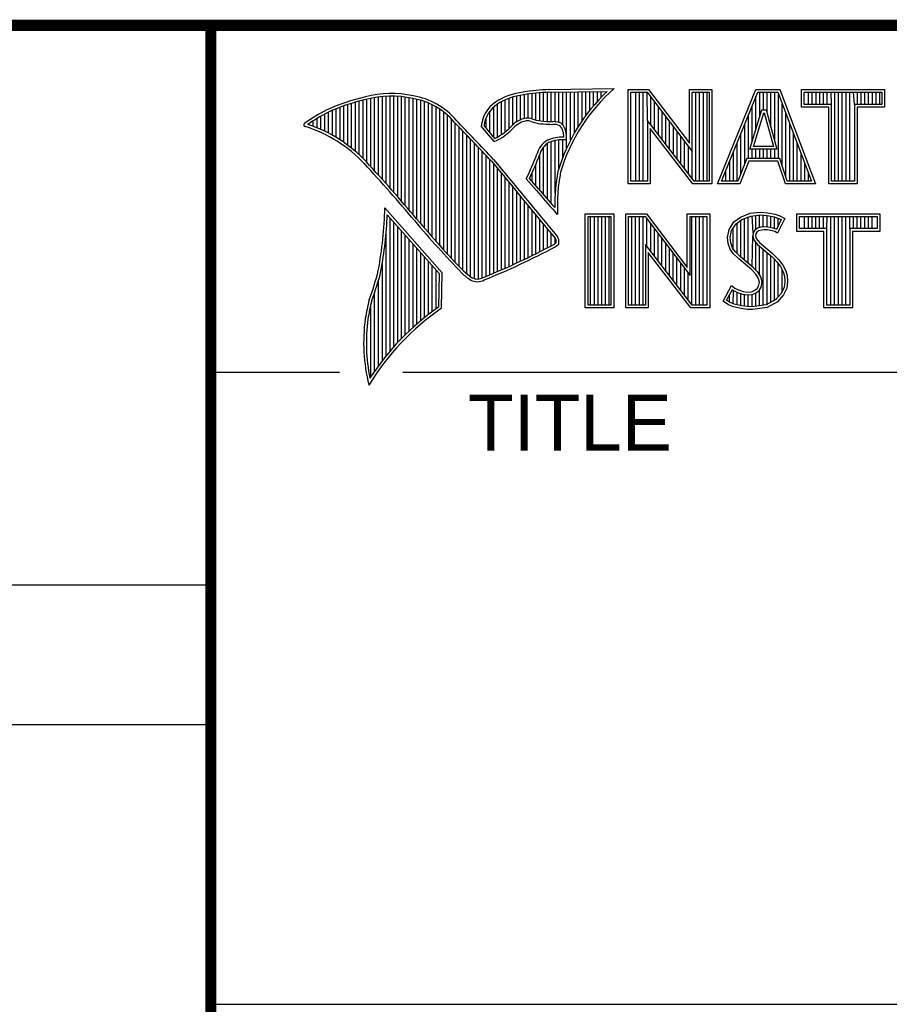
# Model space of a CAD drawing. Header units: inches. Extents: x 0 to 34, y 0 to 22.
# Tile 20 of 26: x 28 to 29.6, y 1.3 to 3. Entities that reach past the tile are written whole.
import ezdxf

# ---------------------------------------------------------------- set-up
doc = ezdxf.new("R2010")
doc.units = ezdxf.units.IN
doc.header["$LTSCALE"] = 1.87
doc.header["$MEASUREMENT"] = 0
doc.layers.get('0').update_dxf_attribs({"linetype": 'CONTINUOUS'})
doc.styles.get("Standard").update_dxf_attribs({"font": 'txt', "width": 0.8})

msp = doc.modelspace()

# ---------------------------------------------------------------- linework, layer by layer
at = {"color": 2, "linetype": 'CONTINUOUS'}
for p, q in [((28.3793, 3.0003), (33.5093, 3.0003)), ((28.3793, 3.0003), (28.3793, 1.2503)), ((28.9844, 2.885), (29.1009, 2.8868)), ((28.6659, 2.7474), (28.6659, 2.8695)), ((28.6727, 2.7398), (28.6727, 2.8708)), ((28.6796, 2.7323), (28.6796, 2.8719)), ((28.6865, 2.7247), (28.6865, 2.8727)), ((28.6933, 2.717), (28.6933, 2.8732)), ((28.7002, 2.7092), (28.7002, 2.8734)), ((28.707, 2.7014), (28.707, 2.8733)), ((28.7139, 2.6936), (28.7139, 2.873)), ((28.7208, 2.6856), (28.7208, 2.8724)), ((28.7276, 2.6776), (28.7276, 2.8716)), ((28.7345, 2.6696), (28.7345, 2.8704)), ((28.7414, 2.6615), (28.7414, 2.869)), ((28.913, 2.8153), (28.913, 2.8696)), ((28.9198, 2.8223), (28.9198, 2.8719)), ((28.9267, 2.8275), (28.9267, 2.8737)), ((28.9336, 2.8311), (28.9336, 2.875)), ((28.9404, 2.8335), (28.9404, 2.8759)), ((28.9473, 2.834), (28.9473, 2.8769)), ((28.9542, 2.8327), (28.9542, 2.8778)), ((28.961, 2.8306), (28.961, 2.8785)), ((28.9679, 2.8292), (28.9679, 2.8791)), ((28.9747, 2.8285), (28.9747, 2.8796)), ((28.9816, 2.828), (28.9816, 2.88)), ((28.9845, 2.8802), (29.0882, 2.8817)), ((28.9885, 2.8278), (28.9885, 2.8802)), ((28.9953, 2.8276), (28.9953, 2.8803)), ((29.0022, 2.8263), (29.0022, 2.8804)), ((29.0091, 2.822), (29.0091, 2.8805)), ((29.0159, 2.7805), (29.0159, 2.8806)), ((29.0228, 2.7947), (29.0228, 2.8807)), ((29.0297, 2.8073), (29.0297, 2.8808)), ((29.0365, 2.8188), (29.0365, 2.881)), ((29.0434, 2.8293), (29.0434, 2.8811)), ((29.0502, 2.8389), (29.0502, 2.8812)), ((29.0571, 2.8479), (29.0571, 2.8813)), ((29.064, 2.8562), (29.064, 2.8814)), ((29.0708, 2.8641), (29.0708, 2.8815)), ((29.0777, 2.8714), (29.0777, 2.8816)), ((29.1256, 2.8852), (29.1624, 2.8852)), ((29.1256, 2.7166), (29.1256, 2.8852)), ((29.1305, 2.8804), (29.16, 2.8804)), ((29.1305, 2.7215), (29.1305, 2.8804)), ((29.1395, 2.7215), (29.1395, 2.8804)), ((29.1462, 2.7215), (29.1462, 2.8804)), ((29.1529, 2.7215), (29.1529, 2.8804)), ((29.1604, 2.8299), (29.1596, 2.8804)), ((29.16, 2.8804), (29.2402, 2.7746)), ((29.1624, 2.8852), (29.2354, 2.7891)), ((29.1663, 2.8222), (29.1663, 2.872)), ((29.2354, 2.8852), (29.2754, 2.8852)), ((29.2354, 2.7891), (29.2354, 2.8852)), ((29.2402, 2.8804), (29.2705, 2.8804)), ((29.2402, 2.7746), (29.2402, 2.8804)), ((29.2469, 2.7215), (29.2469, 2.8804)), ((29.2536, 2.7215), (29.2536, 2.8804)), ((29.2603, 2.7215), (29.2603, 2.8804)), ((29.267, 2.7215), (29.267, 2.8804)), ((29.2705, 2.8804), (29.2705, 2.7215)), ((29.2754, 2.8852), (29.2754, 2.7166)), ((29.2853, 2.7167), (29.3541, 2.8851)), ((29.2926, 2.7216), (29.3574, 2.8802)), ((29.3541, 2.8851), (29.3967, 2.8851)), ((29.3543, 2.8139), (29.3543, 2.8725)), ((29.3574, 2.8802), (29.3933, 2.8802)), ((29.361, 2.8356), (29.361, 2.8802)), ((29.3677, 2.8486), (29.3677, 2.8802)), ((29.3744, 2.8428), (29.3744, 2.8802)), ((29.3811, 2.8181), (29.3811, 2.8802)), ((29.3878, 2.7935), (29.3878, 2.8802)), ((29.3933, 2.8802), (29.4535, 2.7216)), ((29.3945, 2.7618), (29.3945, 2.877)), ((29.3967, 2.8851), (29.4606, 2.7167)), ((29.4357, 2.8851), (29.584, 2.8851)), ((29.4357, 2.8537), (29.4357, 2.8851)), ((29.4406, 2.8802), (29.5791, 2.8802)), ((29.4406, 2.8586), (29.4406, 2.8802)), ((29.4482, 2.8586), (29.4482, 2.8802)), ((29.4549, 2.8586), (29.4549, 2.8802)), ((29.4616, 2.8586), (29.4616, 2.8802)), ((29.4684, 2.8586), (29.4684, 2.8802)), ((29.4751, 2.8586), (29.4751, 2.8802)), ((29.4818, 2.8586), (29.4818, 2.8802)), ((29.4892, 2.8586), (29.4885, 2.8802)), ((29.4952, 2.7216), (29.4952, 2.8802)), ((29.5019, 2.7216), (29.5019, 2.8802)), ((29.5086, 2.7216), (29.5086, 2.8802)), ((29.5153, 2.7216), (29.5153, 2.8802)), ((29.522, 2.7216), (29.522, 2.8802)), ((29.5305, 2.8586), (29.5288, 2.8802)), ((29.5355, 2.8586), (29.5355, 2.8802)), ((29.5422, 2.8586), (29.5422, 2.8802)), ((29.5489, 2.8586), (29.5489, 2.8802)), ((29.5556, 2.8586), (29.5556, 2.8802)), ((29.5623, 2.8586), (29.5623, 2.8802)), ((29.569, 2.8586), (29.569, 2.8802)), ((29.5757, 2.8586), (29.5757, 2.8802)), ((29.5791, 2.8802), (29.5791, 2.8586)), ((29.584, 2.8851), (29.584, 2.8537)), ((28.6109, 2.7952), (28.6109, 2.8535)), ((28.6178, 2.7906), (28.6178, 2.856)), ((28.6247, 2.7856), (28.6247, 2.8584)), ((28.6315, 2.7803), (28.6315, 2.8606)), ((28.6384, 2.7747), (28.6384, 2.8626)), ((28.6453, 2.7685), (28.6453, 2.8645)), ((28.6521, 2.762), (28.6521, 2.8662)), ((28.659, 2.7548), (28.659, 2.8679)), ((28.7482, 2.6533), (28.7482, 2.8677)), ((28.7551, 2.6452), (28.7551, 2.8659)), ((28.762, 2.6372), (28.762, 2.8638)), ((28.7688, 2.6293), (28.7688, 2.8611)), ((28.7757, 2.6214), (28.7757, 2.858)), ((28.7826, 2.6137), (28.7826, 2.8543)), ((28.8855, 2.8005), (28.8855, 2.854)), ((28.8924, 2.8003), (28.8924, 2.8594)), ((28.8992, 2.8044), (28.8992, 2.8634)), ((28.9061, 2.8094), (28.9061, 2.8668)), ((29.173, 2.8135), (29.173, 2.8632)), ((29.1798, 2.8048), (29.1798, 2.8543)), ((29.3475, 2.7921), (29.3475, 2.8561)), ((29.4012, 2.7485), (29.4012, 2.8593)), ((29.4843, 2.8537), (29.4357, 2.8537)), ((29.4892, 2.8586), (29.4406, 2.8586)), ((29.4843, 2.7167), (29.4843, 2.8537)), ((29.4892, 2.7216), (29.4892, 2.8586)), ((29.5791, 2.8586), (29.5305, 2.8586)), ((29.5305, 2.8586), (29.5305, 2.7216)), ((29.584, 2.8537), (29.5354, 2.8537)), ((29.5354, 2.8537), (29.5354, 2.7167)), ((28.5766, 2.8137), (28.5766, 2.8374)), ((28.5835, 2.8105), (28.5835, 2.8412)), ((28.5904, 2.8071), (28.5904, 2.8449)), ((28.5972, 2.8034), (28.5972, 2.8479)), ((28.6041, 2.7994), (28.6041, 2.8508)), ((28.7894, 2.606), (28.7894, 2.8501)), ((28.7963, 2.5985), (28.7963, 2.8451)), ((28.8031, 2.591), (28.8031, 2.8394)), ((28.8718, 2.8167), (28.8718, 2.8343)), ((28.8786, 2.8086), (28.8786, 2.8464)), ((29.1865, 2.7961), (29.1865, 2.8455)), ((29.1932, 2.7873), (29.1932, 2.8367)), ((29.3408, 2.7618), (29.3408, 2.8396)), ((29.3434, 2.7787), (29.365, 2.8486)), ((29.35, 2.7836), (29.3686, 2.8438)), ((29.365, 2.8486), (29.3728, 2.8486)), ((29.3686, 2.8438), (29.3691, 2.8438)), ((29.3691, 2.8438), (29.3854, 2.7836)), ((29.3728, 2.8486), (29.3918, 2.7787)), ((29.4079, 2.7286), (29.4079, 2.8416)), ((28.556, 2.8217), (28.556, 2.8246)), ((28.5629, 2.8193), (28.5629, 2.8291)), ((28.5698, 2.8166), (28.5698, 2.8333)), ((28.81, 2.5836), (28.81, 2.8328)), ((28.8169, 2.5762), (28.8169, 2.8253)), ((28.8237, 2.569), (28.8237, 2.8181)), ((28.8865, 2.792), (28.8631, 2.8194)), ((28.8878, 2.7979), (28.8682, 2.8209)), ((29.2438, 2.7215), (29.1604, 2.8299)), ((29.1604, 2.8299), (29.1604, 2.7215)), ((29.1999, 2.7786), (29.1999, 2.8278)), ((29.2066, 2.7699), (29.2066, 2.819)), ((29.3341, 2.752), (29.3341, 2.8232)), ((29.4147, 2.7216), (29.4147, 2.8239)), ((28.8306, 2.5618), (28.8306, 2.8109)), ((28.8375, 2.5556), (28.8375, 2.8037)), ((29.2414, 2.7166), (29.1653, 2.8156)), ((29.1653, 2.8156), (29.1653, 2.7166)), ((29.2133, 2.7612), (29.2133, 2.8101)), ((29.22, 2.7525), (29.22, 2.8013)), ((29.3274, 2.7353), (29.3274, 2.8068)), ((29.4214, 2.7216), (29.4214, 2.8063)), ((28.8443, 2.5505), (28.8443, 2.7965)), ((28.8512, 2.5472), (28.8512, 2.7893)), ((28.8581, 2.5466), (28.8581, 2.782)), ((28.9747, 2.697), (28.9747, 2.7823)), ((28.9816, 2.689), (28.9816, 2.7889)), ((28.9885, 2.6813), (28.9885, 2.7921)), ((28.9953, 2.6998), (28.9953, 2.7939)), ((29.0022, 2.7448), (29.0022, 2.795)), ((29.0091, 2.7642), (29.0091, 2.7954)), ((29.2267, 2.7437), (29.2267, 2.7924)), ((29.2334, 2.735), (29.2334, 2.7836)), ((29.3207, 2.7216), (29.3207, 2.7904)), ((29.3854, 2.7836), (29.35, 2.7836)), ((29.4281, 2.7216), (29.4281, 2.7886)), ((28.8649, 2.5483), (28.8649, 2.7748)), ((28.8718, 2.5513), (28.8718, 2.7675)), ((28.9679, 2.7053), (28.9679, 2.7699)), ((29.2402, 2.7263), (29.2402, 2.7746)), ((29.314, 2.7216), (29.314, 2.774)), ((29.3918, 2.7787), (29.3434, 2.7787)), ((29.3475, 2.7618), (29.3475, 2.7787)), ((29.3543, 2.7618), (29.3543, 2.7787)), ((29.361, 2.7618), (29.361, 2.7787)), ((29.3677, 2.7618), (29.3677, 2.7787)), ((29.3744, 2.7618), (29.3744, 2.7787)), ((29.3811, 2.7618), (29.3811, 2.7787)), ((29.3878, 2.7618), (29.3878, 2.7787)), ((29.4348, 2.7216), (29.4348, 2.7709)), ((28.8786, 2.5541), (28.8786, 2.7602)), ((28.8855, 2.557), (28.8855, 2.7523)), ((28.961, 2.7133), (28.961, 2.7519)), ((29.3073, 2.7216), (29.3073, 2.7575)), ((29.3381, 2.7618), (29.3219, 2.7216)), ((29.3414, 2.7569), (29.3252, 2.7167)), ((29.3968, 2.7618), (29.3381, 2.7618)), ((29.3933, 2.7569), (29.3414, 2.7569)), ((29.4068, 2.7167), (29.3933, 2.7569)), ((29.4103, 2.7216), (29.3968, 2.7618)), ((29.4415, 2.7216), (29.4415, 2.7532)), ((28.8924, 2.5599), (28.8924, 2.744)), ((28.8992, 2.5628), (28.8992, 2.7357)), ((28.9542, 2.7212), (28.9542, 2.7362)), ((29.3006, 2.7216), (29.3006, 2.7411)), ((29.4482, 2.7216), (29.4482, 2.7355)), ((28.9061, 2.5659), (28.9061, 2.7274)), ((28.913, 2.5689), (28.913, 2.7191)), ((28.9198, 2.5721), (28.9198, 2.7107)), ((28.962, 2.7048), (28.9438, 2.7257)), ((28.9657, 2.7079), (28.9496, 2.7264)), ((29.1653, 2.7166), (29.1256, 2.7166)), ((29.1604, 2.7215), (29.1305, 2.7215)), ((29.2754, 2.7166), (29.2414, 2.7166)), ((29.2705, 2.7215), (29.2438, 2.7215)), ((29.3252, 2.7167), (29.2853, 2.7167)), ((29.3219, 2.7216), (29.2926, 2.7216)), ((29.4606, 2.7167), (29.4068, 2.7167)), ((29.4535, 2.7216), (29.4103, 2.7216)), ((29.5354, 2.7167), (29.4843, 2.7167)), ((29.5305, 2.7216), (29.4892, 2.7216)), ((28.9267, 2.5752), (28.9267, 2.7024)), ((28.9336, 2.5784), (28.9336, 2.6941)), ((28.9404, 2.5817), (28.9404, 2.6858)), ((28.9473, 2.585), (28.9473, 2.6775)), ((28.7934, 2.5573), (28.6909, 2.6738)), ((28.7886, 2.5555), (28.6954, 2.6613)), ((28.9542, 2.5884), (28.9542, 2.6692)), ((28.961, 2.5918), (28.961, 2.6609)), ((28.9997, 2.6619), (28.9953, 2.6667)), ((29.0492, 2.6631), (29.1, 2.6631)), ((29.0492, 2.4947), (29.0492, 2.6631)), ((29.0541, 2.6583), (29.0951, 2.6583)), ((29.0541, 2.4996), (29.0541, 2.6583)), ((29.0587, 2.4996), (29.0587, 2.6583)), ((29.0654, 2.4996), (29.0654, 2.6583)), ((29.0721, 2.4996), (29.0721, 2.6583)), ((29.0788, 2.4996), (29.0788, 2.6583)), ((29.0855, 2.4996), (29.0855, 2.6583)), ((29.0922, 2.4996), (29.0922, 2.6583)), ((29.0951, 2.6583), (29.0951, 2.4996)), ((29.1, 2.6631), (29.1, 2.4947)), ((29.1218, 2.6633), (29.1586, 2.6633)), ((29.1218, 2.4947), (29.1218, 2.6633)), ((29.1267, 2.6584), (29.1562, 2.6584)), ((29.1267, 2.4996), (29.1267, 2.6584)), ((29.1325, 2.4996), (29.1325, 2.6584)), ((29.1392, 2.4996), (29.1392, 2.6584)), ((29.1459, 2.4996), (29.1459, 2.6584)), ((29.1526, 2.4996), (29.1526, 2.6584)), ((29.1562, 2.6584), (29.2364, 2.5527)), ((29.1586, 2.6633), (29.2315, 2.5672)), ((29.2315, 2.6633), (29.2716, 2.6633)), ((29.2315, 2.5672), (29.2315, 2.6633)), ((29.2364, 2.6584), (29.2667, 2.6584)), ((29.2364, 2.5527), (29.2364, 2.6584)), ((29.2399, 2.4996), (29.2399, 2.6584)), ((29.2466, 2.4996), (29.2466, 2.6584)), ((29.2533, 2.4996), (29.2533, 2.6584)), ((29.26, 2.4996), (29.26, 2.6584)), ((29.2667, 2.6584), (29.2667, 2.4996)), ((29.2716, 2.6633), (29.2716, 2.4947)), ((29.3269, 2.6572), (29.3437, 2.6639)), ((29.3293, 2.6529), (29.3449, 2.6591)), ((29.3406, 2.5743), (29.3406, 2.6574)), ((29.3437, 2.6639), (29.3623, 2.6659)), ((29.3449, 2.6591), (29.3624, 2.661)), ((29.3491, 2.6288), (29.3473, 2.6594)), ((29.354, 2.635), (29.354, 2.6601)), ((29.3607, 2.6382), (29.3607, 2.6608)), ((29.3623, 2.6659), (29.3747, 2.665)), ((29.3624, 2.661), (29.374, 2.6602)), ((29.3674, 2.6394), (29.3674, 2.6607)), ((29.374, 2.6602), (29.387, 2.6574)), ((29.3741, 2.6393), (29.3741, 2.6602)), ((29.3747, 2.665), (29.3883, 2.6622)), ((29.3808, 2.6381), (29.3808, 2.6588)), ((29.387, 2.6574), (29.3949, 2.6547)), ((29.3883, 2.6622), (29.3967, 2.6593)), ((29.3967, 2.6593), (29.406, 2.6549)), ((29.4272, 2.6631), (29.5755, 2.6631)), ((29.4272, 2.6317), (29.4272, 2.6631)), ((29.432, 2.6583), (29.5706, 2.6583)), ((29.432, 2.6366), (29.432, 2.6583)), ((29.4412, 2.6366), (29.4412, 2.6583)), ((29.4479, 2.6366), (29.4479, 2.6583)), ((29.4547, 2.6366), (29.4547, 2.6583)), ((29.4614, 2.6366), (29.4614, 2.6583)), ((29.4681, 2.6366), (29.4681, 2.6583)), ((29.4748, 2.6366), (29.4748, 2.6583)), ((29.4807, 2.6366), (29.4815, 2.6583)), ((29.4882, 2.4996), (29.4882, 2.6583)), ((29.4949, 2.4996), (29.4949, 2.6583)), ((29.5016, 2.4996), (29.5016, 2.6583)), ((29.5083, 2.4996), (29.5083, 2.6583)), ((29.5151, 2.4996), (29.5151, 2.6583)), ((29.522, 2.6366), (29.5218, 2.6583)), ((29.5285, 2.6366), (29.5285, 2.6583)), ((29.5352, 2.6366), (29.5352, 2.6583)), ((29.5419, 2.6366), (29.5419, 2.6583)), ((29.5486, 2.6366), (29.5486, 2.6583)), ((29.5553, 2.6366), (29.5553, 2.6583)), ((29.562, 2.6366), (29.562, 2.6583)), ((29.5706, 2.6583), (29.5706, 2.6366)), ((29.5755, 2.6631), (29.5755, 2.6317)), ((28.7002, 2.4174), (28.7002, 2.6559)), ((28.707, 2.4253), (28.707, 2.6481)), ((28.7139, 2.4329), (28.7139, 2.6403)), ((28.9679, 2.5953), (28.9679, 2.6526)), ((28.9747, 2.5988), (28.9747, 2.6443)), ((29.1593, 2.6044), (29.1593, 2.6543)), ((29.1661, 2.5957), (29.1661, 2.6454)), ((29.3061, 2.6352), (29.315, 2.6485)), ((29.3107, 2.6333), (29.3186, 2.6451)), ((29.315, 2.6485), (29.3269, 2.6572)), ((29.3186, 2.6451), (29.3293, 2.6529)), ((29.3204, 2.5922), (29.3204, 2.6464)), ((29.3271, 2.5855), (29.3271, 2.6513)), ((29.3338, 2.5799), (29.3338, 2.6547)), ((29.3875, 2.6364), (29.3875, 2.6573)), ((29.3994, 2.6526), (29.3907, 2.6353)), ((29.406, 2.6549), (29.3927, 2.6283)), ((29.3942, 2.6423), (29.3942, 2.655)), ((29.3949, 2.6547), (29.3994, 2.6526)), ((28.6933, 2.4092), (28.6933, 2.6277)), ((28.7208, 2.4401), (28.7208, 2.6325)), ((28.7276, 2.447), (28.7276, 2.6247)), ((28.9816, 2.6024), (28.9816, 2.636)), ((28.9885, 2.606), (28.9885, 2.6277)), ((29.1728, 2.587), (29.1728, 2.6366)), ((29.1795, 2.5783), (29.1795, 2.6277)), ((29.3032, 2.6208), (29.3061, 2.6352)), ((29.3081, 2.6205), (29.3107, 2.6333)), ((29.3137, 2.5989), (29.3137, 2.6378)), ((29.3473, 2.5687), (29.3486, 2.6239)), ((29.3491, 2.6288), (29.3486, 2.6239)), ((29.3486, 2.6239), (29.3502, 2.6168)), ((29.3523, 2.6337), (29.3491, 2.6288)), ((29.3569, 2.6371), (29.3523, 2.6337)), ((29.3539, 2.6271), (29.3536, 2.6242)), ((29.3536, 2.6242), (29.3547, 2.619)), ((29.3559, 2.6303), (29.3539, 2.6271)), ((29.3591, 2.6326), (29.3559, 2.6303)), ((29.363, 2.6389), (29.3569, 2.6371)), ((29.364, 2.6341), (29.3591, 2.6326)), ((29.3691, 2.6395), (29.363, 2.6389)), ((29.3692, 2.6347), (29.364, 2.6341)), ((29.3753, 2.6392), (29.3691, 2.6395)), ((29.3747, 2.6344), (29.3692, 2.6347)), ((29.3834, 2.6326), (29.3747, 2.6344)), ((29.3846, 2.6374), (29.3753, 2.6392)), ((29.388, 2.6312), (29.3834, 2.6326)), ((29.3901, 2.6357), (29.3846, 2.6374)), ((29.3927, 2.6283), (29.388, 2.6312)), ((29.3907, 2.6353), (29.3901, 2.6357)), ((29.4758, 2.6317), (29.4272, 2.6317)), ((29.4807, 2.6366), (29.432, 2.6366)), ((29.4758, 2.4947), (29.4758, 2.6317)), ((29.4807, 2.4996), (29.4807, 2.6366)), ((29.5706, 2.6366), (29.522, 2.6366)), ((29.522, 2.6366), (29.522, 2.4996)), ((29.5755, 2.6317), (29.5268, 2.6317)), ((29.5268, 2.6317), (29.5268, 2.4947)), ((28.7345, 2.4537), (28.7345, 2.6169)), ((28.7414, 2.46), (28.7414, 2.6091)), ((28.9953, 2.6099), (28.9953, 2.6194)), ((29.24, 2.4996), (29.1566, 2.608)), ((29.1566, 2.608), (29.1566, 2.4996)), ((29.1862, 2.5695), (29.1862, 2.6189)), ((29.1929, 2.5608), (29.1929, 2.6101)), ((29.3043, 2.6098), (29.3032, 2.6208)), ((29.3081, 2.5999), (29.3043, 2.6098)), ((29.3091, 2.6109), (29.3081, 2.6205)), ((29.3124, 2.6022), (29.3091, 2.6109)), ((29.3502, 2.6168), (29.3573, 2.608)), ((29.354, 2.5624), (29.354, 2.6122)), ((29.3547, 2.619), (29.3608, 2.6115)), ((29.3573, 2.608), (29.3798, 2.5894)), ((29.3607, 2.5541), (29.3607, 2.6052)), ((29.3608, 2.6115), (29.3831, 2.593)), ((28.7482, 2.4662), (28.7482, 2.6013)), ((28.7551, 2.472), (28.7551, 2.5935)), ((29.2376, 2.4947), (29.1615, 2.5937)), ((29.1615, 2.5937), (29.1615, 2.4947)), ((29.1996, 2.5521), (29.1996, 2.6012)), ((29.2063, 2.5434), (29.2063, 2.5924)), ((29.3133, 2.5924), (29.3081, 2.5999)), ((29.3171, 2.5955), (29.3124, 2.6022)), ((29.3234, 2.5823), (29.3133, 2.5924)), ((29.3211, 2.5915), (29.3171, 2.5955)), ((29.3267, 2.5859), (29.3211, 2.5915)), ((29.3674, 2.4994), (29.3674, 2.5997)), ((29.3741, 2.5003), (29.3741, 2.5941)), ((29.3798, 2.5894), (29.3857, 2.5835)), ((29.3808, 2.5048), (29.3808, 2.5884)), ((29.3831, 2.593), (29.3892, 2.5869)), ((28.6865, 2.4005), (28.6865, 2.5745)), ((28.762, 2.4777), (28.762, 2.5857)), ((28.7688, 2.4831), (28.7688, 2.5779)), ((28.7757, 2.4884), (28.7757, 2.5701)), ((29.213, 2.5346), (29.213, 2.5835)), ((29.2197, 2.5259), (29.2197, 2.5747)), ((29.3466, 2.5629), (29.3234, 2.5823)), ((29.3499, 2.5665), (29.3267, 2.5859)), ((29.3857, 2.5835), (29.3916, 2.5773)), ((29.3875, 2.5074), (29.3875, 2.5816)), ((29.3892, 2.5869), (29.3953, 2.5805)), ((29.3916, 2.5773), (29.3981, 2.5689)), ((29.3942, 2.5148), (29.3942, 2.5739)), ((29.3953, 2.5805), (29.4022, 2.5715)), ((29.4022, 2.5715), (29.4074, 2.5611)), ((28.7826, 2.4934), (28.7826, 2.5623)), ((28.7875, 2.4969), (28.7886, 2.5555)), ((28.7923, 2.4943), (28.7934, 2.5573)), ((29.2265, 2.5172), (29.2265, 2.5658)), ((29.2332, 2.5085), (29.2332, 2.557)), ((29.3542, 2.5553), (29.3466, 2.5629)), ((29.358, 2.5584), (29.3499, 2.5665)), ((29.3585, 2.5484), (29.3542, 2.5553)), ((29.363, 2.5504), (29.358, 2.5584)), ((29.3981, 2.5689), (29.4029, 2.5593)), ((29.401, 2.5222), (29.401, 2.5632)), ((29.4029, 2.5593), (29.4052, 2.5518)), ((29.4052, 2.5518), (29.406, 2.5416)), ((29.4074, 2.5611), (29.4101, 2.5527)), ((29.4101, 2.5527), (29.4109, 2.5414)), ((28.6796, 2.3913), (28.6796, 2.5443)), ((29.2954, 2.507), (29.3104, 2.5348)), ((29.3104, 2.5348), (29.3168, 2.5301)), ((29.3605, 2.5411), (29.3585, 2.5484)), ((29.3591, 2.5339), (29.3605, 2.5411)), ((29.3655, 2.5413), (29.363, 2.5504)), ((29.3637, 2.5321), (29.3655, 2.5413)), ((29.406, 2.5416), (29.4045, 2.5318)), ((29.4109, 2.5414), (29.4092, 2.5304)), ((28.6727, 2.3817), (28.6727, 2.5223)), ((29.3018, 2.5086), (29.3121, 2.5275)), ((29.307, 2.505), (29.307, 2.5182)), ((29.3121, 2.5275), (29.3142, 2.526)), ((29.3137, 2.5019), (29.3142, 2.526)), ((29.3142, 2.526), (29.3213, 2.5224)), ((29.3168, 2.5301), (29.3232, 2.527)), ((29.3204, 2.5005), (29.3204, 2.5227)), ((29.3213, 2.5224), (29.3305, 2.5193)), ((29.3232, 2.527), (29.3316, 2.5241)), ((29.3271, 2.499), (29.3271, 2.5204)), ((29.3305, 2.5193), (29.339, 2.5183)), ((29.3316, 2.5241), (29.3391, 2.5232)), ((29.3338, 2.498), (29.3338, 2.5189)), ((29.339, 2.5183), (29.3472, 2.519)), ((29.3391, 2.5232), (29.346, 2.5238)), ((29.3406, 2.497), (29.3406, 2.5181)), ((29.346, 2.5238), (29.3513, 2.5258)), ((29.3472, 2.519), (29.3536, 2.5215)), ((29.3473, 2.4968), (29.3473, 2.519)), ((29.3513, 2.5258), (29.3562, 2.5293)), ((29.3536, 2.5215), (29.3598, 2.5258)), ((29.354, 2.4977), (29.354, 2.5216)), ((29.3562, 2.5293), (29.3591, 2.5339)), ((29.3598, 2.5258), (29.3637, 2.5321)), ((29.3607, 2.4985), (29.3607, 2.5265)), ((29.3995, 2.5207), (29.3896, 2.5097)), ((29.4037, 2.518), (29.3927, 2.5058)), ((29.4045, 2.5318), (29.3995, 2.5207)), ((29.4092, 2.5304), (29.4037, 2.518)), ((28.6659, 2.3715), (28.6659, 2.501)), ((29.0951, 2.4996), (29.0541, 2.4996)), ((29.1566, 2.4996), (29.1267, 2.4996)), ((29.2667, 2.4996), (29.24, 2.4996)), ((29.3049, 2.5006), (29.2954, 2.507)), ((29.3072, 2.5049), (29.3018, 2.5086)), ((29.3142, 2.4968), (29.3049, 2.5006)), ((29.3156, 2.5015), (29.3072, 2.5049)), ((29.3287, 2.4988), (29.3156, 2.5015)), ((29.3726, 2.5001), (29.3475, 2.4968)), ((29.3896, 2.5097), (29.3726, 2.5001)), ((29.3927, 2.5058), (29.3741, 2.4954)), ((29.522, 2.4996), (29.4807, 2.4996)), ((29.1, 2.4947), (29.0492, 2.4947)), ((29.1615, 2.4947), (29.1218, 2.4947)), ((29.2716, 2.4947), (29.2376, 2.4947)), ((29.3278, 2.4939), (29.3142, 2.4968)), ((29.3394, 2.4922), (29.3278, 2.4939)), ((29.3398, 2.4971), (29.3287, 2.4988)), ((29.3478, 2.4919), (29.3394, 2.4922)), ((29.3475, 2.4968), (29.3398, 2.4971)), ((29.3741, 2.4954), (29.3478, 2.4919)), ((29.5268, 2.4947), (29.4758, 2.4947)), ((28.38, 2.38), (28.61, 2.38)), ((28.7231, 2.38), (33.5, 2.38)), ((25.58, 2), (28.38, 2)), ((25.58, 1.75), (28.38, 1.75)), ((28.3793, 1.2503), (33.5093, 1.2503))]:
    msp.add_line(p, q, dxfattribs=at)
at = {"color": 7, "linetype": 'CONTINUOUS', "const_width": 0.02}
for points in [[(25.58, 3), (33.5, 3)], [(28.38, 3), (28.38, 0.5)]]:
    msp.add_lwpolyline(points, dxfattribs=at)
at = {"color": 2, "linetype": 'CONTINUOUS'}
for centre, radius, start, end in [((29.3103, 2.6468), 0.3185, 131.1194, 163.4134), ((28.7308, 2.5386), 0.3417, 102.6162, 114.8514), ((28.7025, 2.6998), 0.1784, 77.2812, 105.0674), ((28.7025, 2.6998), 0.1736, 77.2325, 105.1014), ((28.7213, 2.7479), 0.1227, 40.1648, 80.8423), ((28.7213, 2.7479), 0.1276, 40.2336, 80.7738), ((28.9506, 2.7677), 0.1134, 96.3007, 123.1683), ((28.9506, 2.7677), 0.1086, 96.2448, 123.1265), ((29.0012, 2.475), 0.4104, 92.3477, 98.8369), ((29.0012, 2.475), 0.4056, 92.3565, 98.8522), ((29.3103, 2.6468), 0.3233, 133.4016, 163.4573), ((28.7308, 2.5386), 0.3369, 102.5985, 114.8293), ((28.9233, 2.8131), 0.0605, 125.0326, 174.0473), ((28.9233, 2.8131), 0.0556, 125.1127, 171.9558), ((28.7753, 2.4938), 0.4018, 117.9346, 124.569), ((28.7753, 2.4938), 0.3969, 117.9533, 124.0367), ((28.9458, 2.807), 0.0271, 72.6167, 117.3893), ((28.5489, 2.822), 0.00299, 121.3524, 265.803), ((28.4751, 2.5845), 0.2458, 43.1667, 72.5704), ((28.4751, 2.5845), 0.2507, 43.1667, 71.8499), ((21.1581, -4.5074), 10.6031, 43.24659, 43.76754), ((21.1581, -4.5074), 10.6079, 43.24574, 43.76673), ((28.8427, 2.8903), 0.1076, 293.9922, 318.4433), ((28.8427, 2.8903), 0.1028, 295.9955, 318.5906), ((28.9521, 2.7868), 0.048, 112.9192, 132.2696), ((28.9521, 2.7868), 0.0432, 112.6635, 131.9293), ((28.9458, 2.807), 0.0222, 72.9386, 117.864), ((28.9776, 2.8958), 0.0722, 249.5553, 263.1674), ((28.9776, 2.8958), 0.0673, 249.4421, 263.134), ((28.9951, 3.0772), 0.2544, 264.112, 269.1019), ((28.9951, 3.0772), 0.2495, 264.1212, 269.0704), ((28.9924, 2.7937), 0.0341, 64.4657, 92.2507), ((28.9924, 2.7937), 0.0292, 66.3199, 92.502), ((28.9831, 2.8025), 0.0276, 355.2993, 40.45), ((28.9831, 2.8025), 0.0325, 347.1186, 42.4046), ((29.0102, 2.7231), 0.0771, 89.6555, 111.8728), ((29.0054, 2.7573), 0.0444, 122.696, 163.5009), ((29.0054, 2.7573), 0.0396, 123.3504, 163.7172), ((29.0102, 2.7231), 0.0723, 86.3771, 111.5055), ((28.547, 2.9226), 0.443, 333.6071, 339.8417), ((28.547, 2.9226), 0.4478, 334.0205, 339.8621), ((26.652, 0.9006), 2.7324, 39.9155, 42.7665), ((129.7875, 86.0025), 130.8121, 219.521915, 219.600266), ((129.7875, 86.0025), 130.8073, 219.521847, 219.600368), ((29.3273, 2.6768), 0.3327, 169.238, 180.3751), ((29.3273, 2.6768), 0.3279, 169.2806, 182.6074), ((29.5269, 3.164), 0.728, 219.1094, 223.0893), ((29.5269, 3.164), 0.7231, 219.1028, 222.5928), ((28.0416, 2.6849), 0.6494, 349.0855, 359.0208), ((28.0416, 2.6849), 0.6542, 349.0755, 357.9397), ((30.1411, 3.8249), 1.8249, 220.0426, 224.0118), ((30.1411, 3.8249), 1.8201, 220.0428, 224.0077), ((28.9714, 2.6031), 0.0338, 24.6833, 34.3208), ((28.389, 3.7322), 1.2758, 291.9868, 298.2489), ((28.9805, 2.6304), 0.0253, 299.2554, 311.2666), ((28.9805, 2.6304), 0.0301, 299.1713, 314.8064), ((28.9714, 2.6031), 0.0289, 26.3669, 33.8971), ((28.9692, 2.6145), 0.0281, 353.6896, 3.0529), ((28.9692, 2.6145), 0.033, 350.4808, 4.7809), ((28.389, 3.7322), 1.2806, 291.9989, 298.2507), ((28.2599, 2.6636), 0.4315, 339.0707, 346.3663), ((28.2599, 2.6636), 0.4364, 339.1089, 346.3814), ((28.9081, 2.6424), 0.1167, 227.0935, 236.9215), ((28.9081, 2.6424), 0.1118, 227.1594, 236.7882), ((28.8564, 2.568), 0.0263, 242.8488, 298.0515), ((28.8564, 2.568), 0.0215, 243.4895, 298.6992), ((29.0668, 2.4083), 0.4163, 165.9357, 170.6856), ((29.0668, 2.4083), 0.4115, 165.9758, 170.6758), ((29.0517, 2.1188), 0.4564, 124.643, 148.5565), ((29.0517, 2.1188), 0.4613, 124.9511, 147.0981), ((28.9728, 2.4332), 0.3197, 172.3562, 193.7958), ((28.9728, 2.4332), 0.3149, 172.369, 191.6868)]:
    msp.add_arc(centre, radius, start, end, dxfattribs=at)
at = {"color": 7, "linetype": 'CONTINUOUS'}
msp.add_arc((26.6525, 0.9011), 2.7269, 39.915, 42.7661, dxfattribs=at)

# ---------------------------------------------------------------- texts
at = {"color": 2, "linetype": 'CONTINUOUS'}
msp.add_text('TITLE', height=0.1, dxfattribs=at).set_placement((28.8397, 2.2397))

doc.saveas('drawing.dxf')
